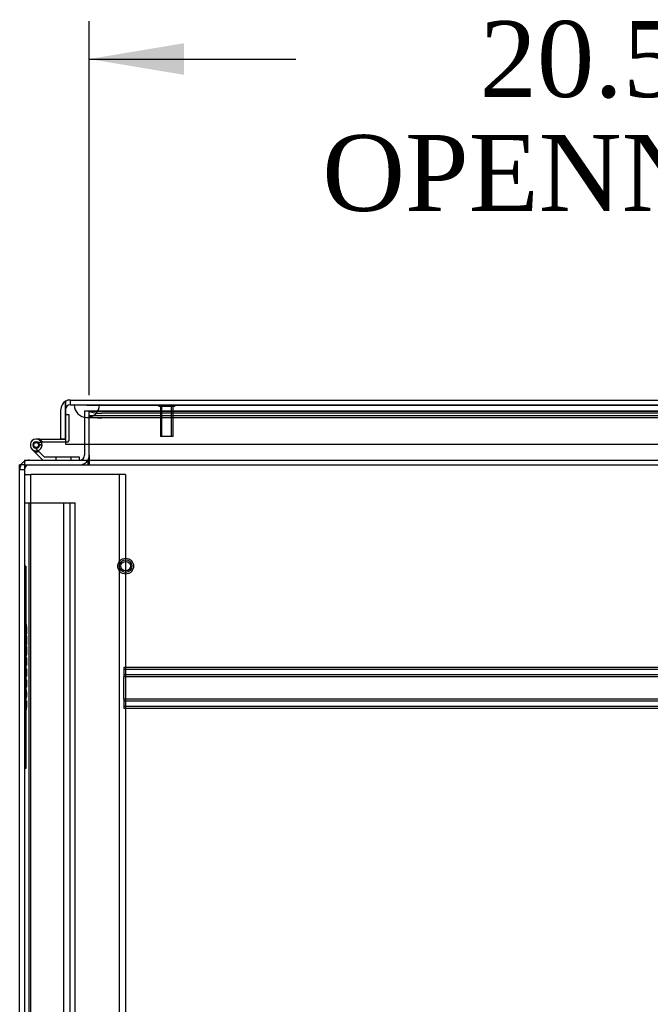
# Model space of a CAD drawing. Header units: inches. Extents: x 1 to 359, y -2 to 239.
# Tile 2 of 68: x 86 to 98, y 22 to 41. Entities that reach past the tile are written whole.
import ezdxf
from ezdxf.enums import TextEntityAlignment as Align
from ezdxf.lldxf.tags import DXFTag

# ---------------------------------------------------------------- set-up
doc = ezdxf.new("R2010")
doc.units = ezdxf.units.IN
doc.header["$MEASUREMENT"] = 0
for name, color, linetype in [('COM50677-1', 7, 'Continuous'), ('COM53964-2', 7, 'Continuous'), ('COM54746-60', 7, 'Continuous'), ('COM70215', 7, 'Continuous'), ('COM70220', 7, 'Continuous'), ('COM71195-6', 7, 'Continuous'), ('COM71298-6', 7, 'Continuous'), ('COM71299-6', 7, 'Continuous'), ('COM71300-6', 7, 'Continuous'), ('Default', 7, 'Continuous'), ('QLB20185', 7, 'Continuous'), ('STD26258', 7, 'Continuous')]:
    doc.layers.add(name, color=color, linetype=linetype)
doc.styles.add('SEACAD_Times_New_Roman', font='times.ttf')
tags = doc.linetypes.add('HIDDEN2', pattern=[0.1875, 0.125, -0.0625]).pattern_tags.tags
tags[6:7] = [DXFTag(74, 4), DXFTag(75, 0), DXFTag(340, '0'), DXFTag(46, 0.0), DXFTag(50, 0.0), DXFTag(44, 0.0), DXFTag(45, 0.0)]
tags[4:5] = [DXFTag(74, 4), DXFTag(75, 0), DXFTag(340, '0'), DXFTag(46, 0.0), DXFTag(50, 0.0), DXFTag(44, 0.0), DXFTag(45, 0.0)]
doc.dimstyles.new('HAMMOND_(STH_-_300x200)', dxfattribs={"dimtxt": 1.5, "dimasz": 1.875, "dimexe": 0.75, "dimexo": 0.75, "dimgap": 0.375, "dimtad": 0, "dimtih": 1, "dimtoh": 1, "dimzin": 0, "dimdsep": 46, "dimtxsty": 'SEACAD_Times_New_Roman', "dimblk1": '_SE_FILLED', "dimblk2": '_SE_FILLED', "dimsah": 1, "dimcen": 0.75, "dimadec": 0, "dimazin": 0, "dimtfac": 0.8, "dimtofl": 0, "dimtmove": 0, "dimatfit": 3, "dimfxl": 1, "dimtolj": 1, "dimtzin": 0, "dimarcsym": 0})

# ---------------------------------------------------------------- blocks, each defined once
blk = doc.blocks.new('SE2')
at = {"layer": 'COM50677-1', "color": 7, "linetype": 'HIDDEN2'}
for p, q in [((85.681, 32.22), (85.806, 32.22)), ((85.866, 32.22), (85.806, 32.22)), ((85.806, 8.72), (85.806, 32.22)), ((87.496, 32.22), (85.866, 32.22)), ((87.556, 32.22), (87.496, 32.22)), ((87.556, 32.22), (87.556, 8.72)), ((87.681, 32.22), (87.556, 32.22)), ((87.681, 32.22), (87.681, 8.72))]:
    blk.add_line(p, q, dxfattribs=at)
at = {"layer": 'COM53964-2', "color": 7, "linetype": 'HIDDEN2'}
for p, q in [((85.681, 31.659), (85.819, 31.659)), ((85.776, 9.284), (85.776, 31.659)), ((85.819, 31.659), (86.543, 31.659)), ((86.46, 9.284), (86.46, 31.659)), ((86.543, 31.659), (86.681, 31.659)), ((86.586, 9.284), (86.586, 31.659)), ((86.681, 9.284), (86.681, 31.659))]:
    blk.add_line(p, q, dxfattribs=at)
at = {"layer": 'COM54746-60', "color": 7, "linetype": 'Continuous'}
for p, q in [((86.493, 33.404), (86.493, 33.404)), ((85.981, 32.917), (85.913, 32.917)), ((85.981, 32.917), (86.493, 32.917)), ((86.493, 32.917), (86.493, 32.919)), ((86.046, 32.502), (85.835, 32.713)), ((85.877, 32.758), (86.072, 32.564)), ((86.03, 32.8), (85.968, 32.8)), ((86.017, 32.855), (86.037, 32.855)), ((86.493, 32.855), (86.037, 32.855)), ((86.072, 32.564), (86.765, 32.564)), ((86.765, 32.564), (86.765, 32.502))]:
    blk.add_line(p, q, dxfattribs=at)
at = {"layer": 'COM54746-60', "color": 7, "linetype": 'HIDDEN2'}
for p, q in [((86.493, 33.404), (86.555, 33.404)), ((86.555, 33.404), (86.555, 32.88)), ((85.851, 32.787), (85.851, 32.812)), ((85.901, 32.862), (85.926, 32.862)), ((85.926, 32.737), (85.901, 32.737)), ((85.913, 32.855), (86.017, 32.855)), ((86.03, 32.81), (85.968, 32.805)), ((85.976, 32.812), (85.976, 32.787)), ((86.53, 32.855), (86.493, 32.855)), ((86.3, 32.564), (86.3, 32.502)), ((86.604, 32.502), (86.604, 32.564))]:
    blk.add_line(p, q, dxfattribs=at)
at = {"layer": 'COM54746-60', "color": 7, "linetype": 'Continuous'}
blk.add_circle((85.913, 32.8), 0.05, dxfattribs=at)
for radius, start, end in [(0.117, 0, 227.608), (0.135, 24.0421, 60.0736), (0.055, 0, 228.8041), (0.055, 228.8041, 0), (0.117, 287.0274, 0)]:
    blk.add_arc((85.913, 32.8), radius, start, end, dxfattribs=at)
at = {"layer": 'COM54746-60', "color": 7, "linetype": 'HIDDEN2'}
for centre, radius, start, end in [((86.53, 32.88), 0.025, 270, 0), ((85.913, 32.8), 0.117, 227.608, 287.0274), ((85.901, 32.812), 0.05, 90, 180), ((85.901, 32.787), 0.05, 180, 270), ((85.926, 32.812), 0.05, 0, 90), ((85.926, 32.787), 0.05, 270, 0), ((85.913, 32.8), 0.135, 255.0294, 291.0142)]:
    blk.add_arc(centre, radius, start, end, dxfattribs=at)
at = {"layer": 'COM70215', "color": 7, "linetype": 'HIDDEN2'}
for p, q in [((107.148, 28.407), (87.648, 28.407)), ((87.648, 28.407), (87.648, 28.364)), ((107.148, 28.367), (87.648, 28.367)), ((87.648, 28.364), (87.648, 28.262)), ((87.648, 28.262), (87.648, 28.219)), ((107.148, 28.259), (87.648, 28.259)), ((87.648, 27.782), (87.648, 28.219)), ((107.148, 28.219), (87.648, 28.219)), ((107.148, 27.782), (87.648, 27.782)), ((87.648, 27.782), (87.648, 27.739)), ((107.148, 27.742), (87.648, 27.742)), ((87.648, 27.739), (87.648, 27.637)), ((87.648, 27.637), (87.648, 27.594)), ((107.148, 27.634), (87.648, 27.634)), ((107.148, 27.594), (87.648, 27.594))]:
    blk.add_line(p, q, dxfattribs=at)
at = {"layer": 'COM70220', "color": 7, "linetype": 'HIDDEN2'}
for p, q in [((86.665, 33.593), (87.164, 33.593)), ((86.665, 33.592), (86.665, 33.593)), ((86.665, 33.592), (87.164, 33.592)), ((86.914, 33.59), (86.665, 33.592)), ((87.163, 33.592), (86.914, 33.59)), ((86.914, 33.59), (87.164, 33.59)), ((87.163, 33.593), (87.163, 33.592)), ((87.164, 33.593), (107.632, 33.593)), ((87.164, 33.592), (107.632, 33.592)), ((87.164, 33.59), (107.632, 33.59)), ((86.914, 33.344), (87.164, 33.344)), ((87.164, 33.344), (107.632, 33.344))]:
    blk.add_line(p, q, dxfattribs=at)
blk.add_arc((86.914, 33.594), 0.25, 180, 360, dxfattribs=at)
at = {"layer": 'COM71195-6', "color": 7, "linetype": 'Continuous'}
for p, q in [((86.493, 33.663), (86.493, 33.499)), ((86.493, 33.499), (86.493, 33.663)), ((86.588, 33.689), (108.208, 33.689)), ((86.398, 32.919), (86.398, 33.499)), ((86.493, 32.919), (86.493, 33.499)), ((86.493, 33.499), (86.493, 32.814)), ((86.398, 32.919), (86.493, 32.919)), ((86.493, 32.814), (108.303, 32.814))]:
    blk.add_line(p, q, dxfattribs=at)
at = {"layer": 'COM71195-6', "color": 7, "linetype": 'HIDDEN2'}
for q in [(86.588, 33.689), (108.208, 33.594)]:
    blk.add_line((86.588, 33.594), q, dxfattribs=at)
at = {"layer": 'COM71195-6', "color": 7, "linetype": 'Continuous'}
for start, end in [(120, 180), (90, 120)]:
    blk.add_arc((86.588, 33.499), 0.19, start, end, dxfattribs=at)
at = {"layer": 'COM71195-6', "color": 7, "linetype": 'HIDDEN2'}
blk.add_arc((86.588, 33.499), 0.095, 90, 180, dxfattribs=at)
at = {"layer": 'COM71195-6', "color": 7, "linetype": 'Continuous'}
blk.add_ellipse((86.588, 33.499), major_axis=(0, -0.19), ratio=0.999171, start_param=3.141593, end_param=3.665191, dxfattribs=at)
at = {"layer": 'COM71195-6', "color": 7, "linetype": 'HIDDEN2'}
blk.add_ellipse((86.588, 33.499), major_axis=(0, -0.095), ratio=0.999171, start_param=3.141593, end_param=4.712389, dxfattribs=at)
at = {"layer": 'COM71298-6', "color": 7, "linetype": 'HIDDEN2'}
for p, q in [((86.961, 33.469), (86.961, 33.471)), ((86.962, 33.469), (86.961, 33.471)), ((107.999, 33.471), (86.961, 33.471)), ((107.999, 33.376), (86.962, 33.376)), ((107.749, 33.428), (87.211, 33.428)), ((107.749, 33.335), (87.211, 33.335))]:
    blk.add_line(p, q, dxfattribs=at)
for centre in [(87.211, 33.472), (87.211, 33.378)]:
    blk.add_ellipse(centre, major_axis=(-0.25, 0), ratio=0.173648, start_param=0.070105, end_param=1.570796, dxfattribs=at)
at = {"layer": 'COM71299-6', "color": 7, "linetype": 'HIDDEN2'}
for p, q in [((86.961, 33.469), (107.999, 33.469)), ((86.961, 32.814), (86.961, 33.469)), ((86.931, 32.502), (86.931, 32.407)), ((86.961, 32.502), (86.961, 32.407)), ((85.681, 32.407), (133.551, 32.407))]:
    blk.add_line(p, q, dxfattribs=at)
at = {"layer": 'COM71299-6', "color": 7, "linetype": 'Continuous'}
for p, q in [((86.961, 32.597), (86.961, 32.814)), ((85.681, 32.502), (133.551, 32.502)), ((85.681, 32.502), (85.681, 32.312)), ((86.961, 32.597), (86.961, 32.502)), ((85.681, 32.312), (85.681, 8.537))]:
    blk.add_line(p, q, dxfattribs=at)
at = {"layer": 'COM71300-6', "color": 7, "linetype": 'HIDDEN2'}
for p, q in [((86.961, 33.469), (86.866, 33.469)), ((86.866, 33.469), (86.866, 32.814)), ((85.681, 32.312), (85.586, 32.312))]:
    blk.add_line(p, q, dxfattribs=at)
at = {"layer": 'COM71300-6', "color": 7, "linetype": 'Continuous'}
for p, q in [((86.866, 32.814), (86.866, 32.597)), ((85.586, 8.632), (85.586, 32.407)), ((85.681, 32.407), (85.586, 32.407))]:
    blk.add_line(p, q, dxfattribs=at)
at = {"layer": 'COM71300-6', "color": 7, "linetype": 'HIDDEN2'}
for centre, radius, start, end in [((85.776, 32.312), 0.19, 90, 120), ((86.771, 32.597), 0.19, 270, 330), ((85.776, 32.312), 0.19, 150, 180), ((85.776, 32.312), 0.095, 90, 180)]:
    blk.add_arc(centre, radius, start, end, dxfattribs=at)
at = {"layer": 'COM71300-6', "color": 7, "linetype": 'Continuous'}
for centre, radius, start, end in [((86.771, 32.597), 0.095, 270, 0), ((86.771, 32.597), 0.19, 330, 0), ((85.776, 32.312), 0.19, 120, 150)]:
    blk.add_arc(centre, radius, start, end, dxfattribs=at)
at = {"layer": 'QLB20185', "color": 7, "linetype": 'HIDDEN2'}
for p, q in [((85.711, 30.407), (85.681, 30.407)), ((85.711, 30.407), (85.711, 30.032)), ((85.711, 30.032), (85.711, 26.782)), ((85.728, 29.248), (85.71, 29.248)), ((85.728, 29.233), (85.71, 29.233)), ((85.728, 29.214), (85.71, 29.214)), ((85.726, 29.227), (85.711, 29.227)), ((85.726, 29.221), (85.711, 29.221)), ((85.726, 29.212), (85.711, 29.212)), ((85.726, 29.211), (85.711, 29.211)), ((85.726, 29.21), (85.711, 29.21)), ((85.726, 29.202), (85.711, 29.202)), ((85.726, 29.177), (85.711, 29.177)), ((85.726, 29.202), (85.726, 29.212)), ((85.726, 29.174), (85.726, 29.202)), ((85.71, 29.07), (85.728, 29.07)), ((85.71, 29.07), (85.728, 29.07)), ((85.728, 29.03), (85.71, 29.03)), ((85.726, 29.177), (85.711, 29.177)), ((85.726, 29.174), (85.711, 29.174)), ((85.726, 29.157), (85.711, 29.157)), ((85.726, 29.123), (85.711, 29.123)), ((85.726, 29.097), (85.711, 29.097)), ((85.726, 29.096), (85.711, 29.096)), ((85.726, 29.088), (85.711, 29.088)), ((85.726, 29.085), (85.711, 29.085)), ((85.726, 29.084), (85.711, 29.084)), ((85.726, 29.072), (85.711, 29.072)), ((85.726, 29.028), (85.711, 29.028)), ((85.726, 28.985), (85.711, 28.985)), ((85.726, 29.088), (85.726, 29.174)), ((85.726, 29.072), (85.726, 29.088)), ((85.726, 29.072), (85.726, 29.07)), ((85.726, 29.02), (85.726, 29.028)), ((85.726, 28.859), (85.726, 29.02)), ((85.71, 28.926), (85.728, 28.926)), ((85.728, 28.823), (85.71, 28.823)), ((85.726, 28.971), (85.711, 28.971)), ((85.726, 28.928), (85.711, 28.928)), ((85.726, 28.874), (85.711, 28.874)), ((85.726, 28.859), (85.711, 28.859)), ((85.726, 28.821), (85.711, 28.821)), ((85.726, 28.794), (85.711, 28.794)), ((85.726, 28.813), (85.726, 28.821)), ((85.726, 28.704), (85.726, 28.813)), ((85.71, 28.675), (85.728, 28.675)), ((85.71, 28.66), (85.728, 28.66)), ((85.71, 28.659), (85.728, 28.659)), ((85.71, 28.645), (85.728, 28.645)), ((85.726, 28.779), (85.711, 28.779)), ((85.726, 28.697), (85.711, 28.697)), ((85.726, 28.689), (85.711, 28.689)), ((85.726, 28.681), (85.711, 28.681)), ((85.726, 28.677), (85.711, 28.677)), ((85.726, 28.673), (85.711, 28.673)), ((85.726, 28.667), (85.711, 28.667)), ((85.726, 28.665), (85.711, 28.665)), ((85.726, 28.655), (85.711, 28.655)), ((85.726, 28.652), (85.711, 28.652)), ((85.726, 28.595), (85.711, 28.595)), ((85.726, 28.673), (85.726, 28.704)), ((85.726, 28.652), (85.726, 28.673)), ((85.726, 28.453), (85.726, 28.595)), ((85.728, 28.588), (85.71, 28.588)), ((85.71, 28.468), (85.728, 28.468)), ((85.71, 28.453), (85.728, 28.453)), ((85.726, 28.58), (85.711, 28.58)), ((85.726, 28.576), (85.711, 28.576)), ((85.726, 28.573), (85.711, 28.573)), ((85.726, 28.554), (85.711, 28.554)), ((85.726, 28.553), (85.711, 28.553)), ((85.726, 28.483), (85.711, 28.483)), ((85.726, 28.473), (85.711, 28.473)), ((85.726, 28.468), (85.711, 28.468)), ((85.726, 28.468), (85.711, 28.468)), ((85.726, 28.466), (85.711, 28.466)), ((85.726, 28.457), (85.711, 28.457)), ((85.726, 28.455), (85.711, 28.455)), ((85.726, 28.453), (85.711, 28.453)), ((85.726, 28.371), (85.711, 28.371)), ((85.726, 28.367), (85.711, 28.367)), ((85.726, 28.358), (85.711, 28.358)), ((85.726, 28.356), (85.711, 28.356)), ((85.726, 28.35), (85.711, 28.35)), ((85.726, 28.347), (85.711, 28.347)), ((85.726, 28.337), (85.711, 28.337)), ((85.726, 28.328), (85.711, 28.328)), ((85.726, 28.281), (85.711, 28.281)), ((85.726, 28.279), (85.711, 28.279)), ((85.726, 28.27), (85.711, 28.27)), ((85.726, 28.265), (85.711, 28.265)), ((85.726, 28.26), (85.711, 28.26)), ((85.726, 28.259), (85.711, 28.259)), ((85.726, 28.257), (85.711, 28.257)), ((85.726, 28.251), (85.711, 28.251)), ((85.726, 28.249), (85.711, 28.249)), ((85.726, 28.24), (85.711, 28.24)), ((85.726, 28.236), (85.711, 28.236)), ((85.726, 28.367), (85.726, 28.371)), ((85.726, 28.358), (85.726, 28.367)), ((85.726, 28.347), (85.726, 28.358)), ((85.726, 28.328), (85.726, 28.347)), ((85.726, 28.259), (85.726, 28.328)), ((85.726, 28.236), (85.726, 28.259)), ((85.728, 28.157), (85.71, 28.157)), ((85.728, 28.157), (85.71, 28.157)), ((85.71, 28.023), (85.728, 28.023)), ((85.726, 28.155), (85.711, 28.155)), ((85.726, 28.155), (85.711, 28.155)), ((85.726, 28.155), (85.711, 28.155)), ((85.726, 28.149), (85.711, 28.149)), ((85.726, 28.097), (85.711, 28.097)), ((85.726, 28.082), (85.711, 28.082)), ((85.726, 28.025), (85.711, 28.025)), ((85.726, 28.147), (85.726, 28.155)), ((85.726, 28.032), (85.726, 28.147)), ((85.726, 28.025), (85.726, 28.032)), ((85.728, 27.942), (85.71, 27.942)), ((85.728, 27.939), (85.71, 27.939)), ((85.728, 27.928), (85.71, 27.928)), ((85.728, 27.924), (85.71, 27.924)), ((85.726, 27.933), (85.711, 27.933)), ((85.726, 27.929), (85.711, 27.929)), ((85.726, 27.923), (85.711, 27.923)), ((85.726, 27.913), (85.711, 27.913)), ((85.726, 27.91), (85.711, 27.91)), ((85.726, 27.91), (85.711, 27.91)), ((85.726, 27.905), (85.711, 27.905)), ((85.726, 27.846), (85.711, 27.846)), ((85.726, 27.841), (85.711, 27.841)), ((85.726, 27.838), (85.711, 27.838)), ((85.726, 27.828), (85.711, 27.828)), ((85.726, 27.827), (85.711, 27.827)), ((85.726, 27.823), (85.711, 27.823)), ((85.726, 27.823), (85.711, 27.823)), ((85.726, 27.828), (85.726, 27.923)), ((85.71, 27.812), (85.728, 27.812)), ((85.71, 27.809), (85.728, 27.809)), ((85.728, 27.735), (85.71, 27.735)), ((85.726, 27.728), (85.711, 27.728)), ((85.726, 27.721), (85.711, 27.721)), ((85.726, 27.717), (85.711, 27.717)), ((85.726, 27.715), (85.711, 27.715)), ((85.726, 27.703), (85.711, 27.703)), ((85.726, 27.702), (85.711, 27.702)), ((85.726, 27.702), (85.711, 27.702)), ((85.726, 27.677), (85.711, 27.677)), ((85.726, 27.622), (85.711, 27.622)), ((85.726, 27.735), (85.726, 27.728)), ((85.726, 27.703), (85.726, 27.728)), ((85.726, 27.611), (85.726, 27.703)), ((85.71, 27.605), (85.728, 27.605)), ((85.71, 27.605), (85.728, 27.605)), ((85.71, 27.59), (85.728, 27.59)), ((85.726, 27.62), (85.711, 27.62)), ((85.726, 27.611), (85.711, 27.611)), ((85.726, 27.609), (85.711, 27.609)), ((85.726, 27.607), (85.711, 27.607)), ((85.711, 26.782), (85.711, 26.407)), ((85.711, 26.407), (85.681, 26.407))]:
    blk.add_line(p, q, dxfattribs=at)
at = {"layer": 'STD26258', "color": 7, "linetype": 'HIDDEN2'}
for p, q in [((88.337, 33.594), (88.337, 33.562)), ((88.65, 33.562), (88.337, 33.562)), ((88.368, 33.562), (88.368, 32.969)), ((88.399, 32.969), (88.399, 33.562)), ((88.588, 32.969), (88.588, 33.562)), ((88.618, 32.969), (88.618, 33.562)), ((88.65, 33.562), (88.65, 33.594)), ((88.618, 32.969), (88.368, 32.969))]:
    blk.add_line(p, q, dxfattribs=at)
for radius in [0.156, 0.125, 0.0944]:
    blk.add_circle((87.681, 30.407), radius, dxfattribs=at)
blk = doc.blocks.new('DMBLK50')
at = {"layer": 'Default', "linetype": 'Continuous', "transparency": 16777216}
for points in [[(88.836, 40.738), (86.961, 40.425), (88.836, 40.113)], [(105.637, 40.738), (105.637, 40.113), (107.512, 40.425)]]:
    blk.add_hatch(color=7, dxfattribs=at).paths.add_polyline_path(points)
at = {"layer": 'Default', "color": 7, "linetype": 'Continuous', "transparency": 16777216}
for p, q in [((86.961, 33.783), (86.961, 41.175)), ((107.512, 34.034), (107.512, 41.175)), ((86.961, 40.425), (91.042, 40.425)), ((103.431, 40.425), (107.512, 40.425))]:
    blk.add_line(p, q, dxfattribs=at)
at = {"layer": 'Default', "color": 7, "linetype": 'Continuous', "transparency": 16777216, "style": 'SEACAD_Times_New_Roman'}
for s, p in [('20.55', (94.678, 41.175)), ('OPENNING', (91.567, 38.925))]:
    blk.add_text(s, height=1.5, dxfattribs=at).set_placement(p, align=Align.TOP_LEFT)
blk = doc.blocks.new('_SE_FILLED')
at = {"color": 0}
blk.add_line((0, 0), (-1, 0), dxfattribs=at)
blk.add_solid([(0, 0), (-1, -0.1665), (-1, 0.1665), (0, 0)], dxfattribs=at)

msp = doc.modelspace()

# ---------------------------------------------------------------- block references
at = {"layer": 'Default'}
msp.add_blockref('SE2', (0, 0), dxfattribs=at)

# ---------------------------------------------------------------- dimensions: what is measured, and where the dimension line sits
at = {"layer": 'Default', "color": 7, "linetype": 'Continuous'}
dim = msp.add_linear_dim(base=(107.512, 40.425), p1=(86.961, 33.033), p2=(107.512, 33.284), text='\\A1;<>\\POPENNING', dimstyle='HAMMOND_(STH_-_300x200)', dxfattribs=at)
dim.commit()
dim.dimension.update_dxf_attribs({"geometry": 'DMBLK50', "text_midpoint": (97.237, 40.425), "dimtype": 160})

doc.saveas('drawing.dxf')
